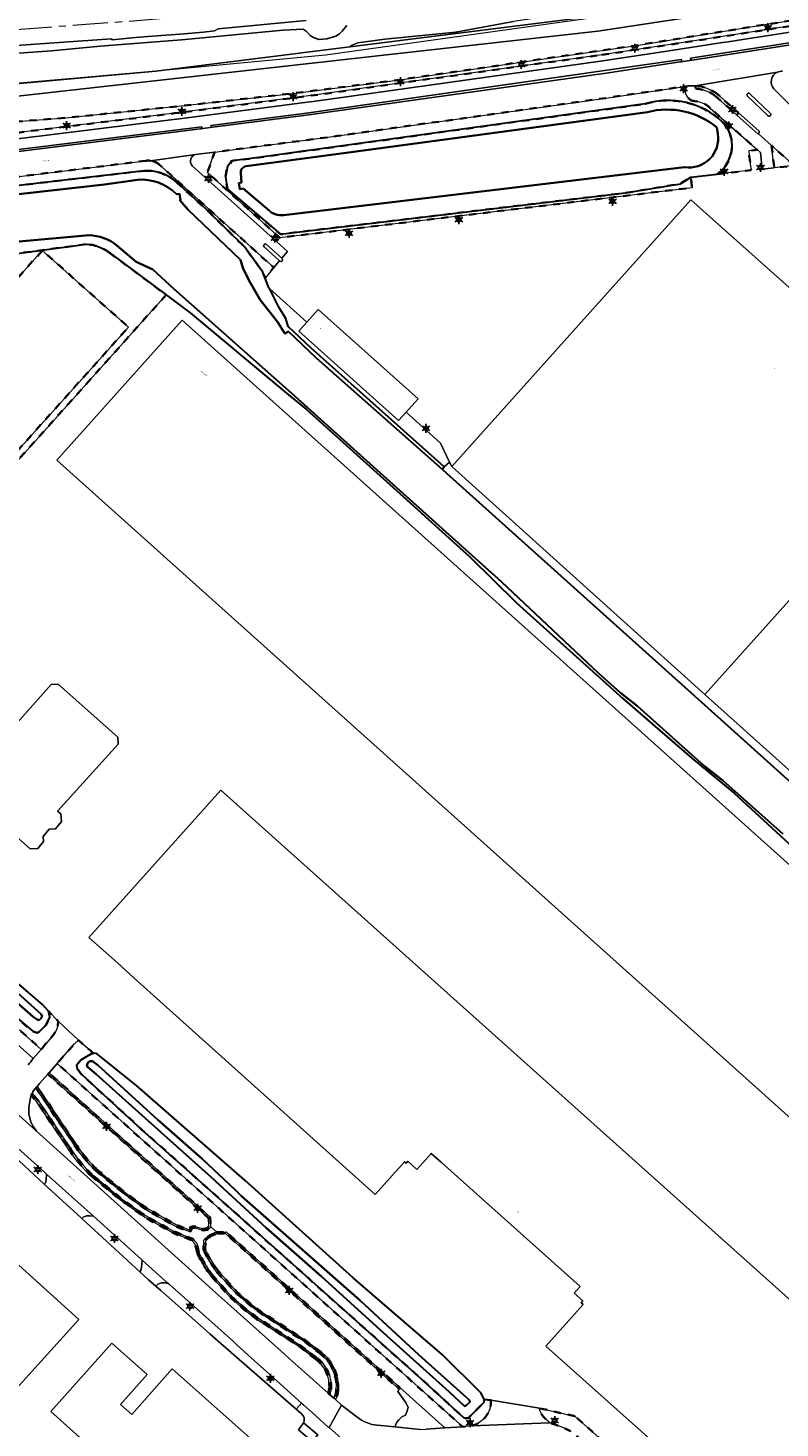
# Model space of a CAD drawing. Extents: x 105780 to 185197, y 477999 to 525027.
# Tile 191 of 256: x 109481 to 109694, y 478509 to 478906. Entities that reach past the tile are written whole.
import ezdxf
from ezdxf.enums import TextEntityAlignment as Align

# ---------------------------------------------------------------- set-up
doc = ezdxf.new("R2010")
doc.units = 0
doc.linetypes.add('AM-AS', pattern=[16, 10, -2, 2, -2])
doc.linetypes.add('XX-HIDDEN', pattern=[4, 2, -2])
for name, color, linetype, lineweight in [('B-GV-GR-BEPLANTING_CULTUUR_VASTE-PLANTENVAK-A', 252, 'Continuous', 5), ('B-GV-GR-GRAS_GAZON-G', 252, 'Continuous', 13), ('B-GV-GR-MATERIAALGRENS-G', 252, 'XX-HIDDEN', 35), ('B-RO-IE-MEUBILAIR_WEGMEUBILAIR-S', 252, 'Continuous', 25), ('B-RO-IE-TERREINAFSCHEIDING_KUNSTMATIG_HEKWERK-G', 252, 'IE-TERREINAFSCHEIDING-KUNSTMATIG', 18), ('B-WE-AM-AS_SPOOR-G', 252, 'AM-AS', 18), ('B-WE-GW-WATERGANG_SLOOT_INSTEEK-G', 252, 'Continuous', 30), ('B-WE-OG-BEBOUWING_OVERBOUWING-GV', 7, 'Continuous', 18), ('B-XX-KG-KADASTRAAL_BEBOUWING-G', 252, 'Continuous', 20), ('B1-WE-GW-TALUD_KRUIN-G', 252, 'Continuous', 25), ('B1-WE-OG-BEBOUWING-T18', 7, 'Continuous', 18), ('B1-WE-OG-TERREIN_ERF-GV', 252, 'Continuous', 18), ('B1-WE-OG-TOPOGRAFIE-T18', 10, 'Continuous', 18), ('B1-WE-OG-WEG-GV', 7, 'Continuous', 18), ('B1-WE-VH-VERHARDING_ASFALT-GV', 252, 'Continuous', 18), ('B1-WE-VH-VERHARDING_BETONSTRAATSTEEN-GV', 252, 'Continuous', 18), ('B1-WE-VH-VERHARDING_HALFVERHARDING-GV', 252, 'Continuous', 18), ('B1-WE-VH-VERHARDING_HALFVERHARDING_GRIND-GV', 252, 'Continuous', 18), ('B1-WE-VH-VERHARDING_TEGEL-GV', 252, 'Continuous', 18)]:
    doc.layers.add(name, color=color, linetype=linetype, lineweight=lineweight)
doc.styles.add('NLCS-ISO', font='NLCS-ISO.ttf')
doc.styles.add('NLCS-ISO-M200-T18', font='NLCS-ISO.ttf', dxfattribs={"height": 0.36})
doc.linetypes.add('IE-TERREINAFSCHEIDING-KUNSTMATIG', pattern='A,4,[82,NLCS.SHX,S=0.75,R=90,X=0,Y=0],4,-2', length=10)

# ---------------------------------------------------------------- blocks, each defined once
blk = doc.blocks.new('B-SIE-WEG_LICHTMAST-SO')
at = {"ltscale": 0.1}
for p, q in [((-1.1, 0.63), (-2.19, 1.27)), ((0, 1.27), (0, 2.53)), ((1.1, 0.63), (2.19, 1.27)), ((-1.1, -0.63), (-2.19, -1.27)), ((0, -1.27), (0, -2.53)), ((1.1, -0.63), (2.19, -1.27))]:
    blk.add_line(p, q, dxfattribs=at)
at = {"flags": 128}
for points in [[(-1.16, 0.5), (1.16, 0.5)], [(-1.16, -0.5), (1.16, -0.5)]]:
    blk.add_lwpolyline(points, dxfattribs=at)
at = {"ltscale": 0.1}
blk.add_circle((0, 0), 1.27, dxfattribs=at)
at = {"style": 'NLCS-ISO'}
blk.add_attdef('TYPE', text='', height=1.8, dxfattribs=at).set_placement((0, 2.53), align=Align.BOTTOM_CENTER)

msp = doc.modelspace()

# ---------------------------------------------------------------- linework, layer by layer
at = {"layer": 'B-GV-GR-BEPLANTING_CULTUUR_VASTE-PLANTENVAK-A', "flags": 128}
for points in [[(109482.327, 478613.713), (109434.283, 478656.775)], [(109486.537, 478609.234), (109484.956, 478607.421), (109484.13, 478606.549), (109483.469, 478605.778), (109494.483, 478589.375)], [(109500.448, 478582.233), (109508.668, 478575.505), (109515.273, 478570.805), (109523.048, 478566.477), (109526.599, 478565.079), (109527.116, 478565.963), (109527.931, 478566.127), (109530.692, 478565.398), (109531.703, 478565.55), (109532.196, 478566.082), (109532.075, 478568.392), (109486.537, 478609.234)], [(109483.348, 478601.473), (109481.821, 478603.209), (109481.716, 478602.971), (109481.193, 478600.58), (109481.152, 478599.307), (109481.179, 478597.972), (109481.722, 478595.667), (109482.437, 478594.265), (109483.295, 478593.057), (109535.078, 478546.435), (109537.545, 478544.214), (109553.59, 478529.848), (109555.012, 478528.583), (109566.069, 478518.736), (109566.358, 478519.929)], [(109492.406, 478587.984), (109483.348, 478601.473)], [(109528.925, 478558.424), (109528.314, 478561.031), (109527.344, 478562.077), (109525.572, 478562.797), (109521.978, 478564.212), (109513.937, 478568.688), (109507.149, 478573.517), (109498.786, 478580.363)], [(109536.919, 478564.023), (109534.602, 478564.018), (109532.887, 478563.349), (109531.259, 478561.875), (109531.141, 478559.622), (109531.212, 478559.434)], [(109579.987, 478509.61), (109584.959, 478509.208), (109585.513, 478510.522), (109586.062, 478511.163), (109586.979, 478512.034), (109587.941, 478512.492), (109588.399, 478513.408), (109588.697, 478514.623), (109588.193, 478515.86), (109585.856, 478519.25), (109586.172, 478519.853), (109536.919, 478564.023)], [(109534.868, 478553.427), (109540.151, 478547.532), (109544.307, 478543.927), (109547.267, 478541.727), (109559.676, 478533.702), (109563.859, 478530.514)], [(109562.364, 478528.51), (109558.237, 478531.656), (109545.841, 478539.672), (109542.74, 478541.977), (109538.394, 478545.747), (109532.946, 478551.827)], [(109568.848, 478519.701), (109568.703, 478518.3), (109568.14, 478516.892), (109569.872, 478515.349), (109574.206, 478512.013)]]:
    msp.add_lwpolyline(points, dxfattribs=at)
for points in [[(109480.905, 478611.914, 0.0623841), (109482.327, 478613.713)], [(109498.786, 478580.363, -0.0542161), (109492.406, 478587.984)], [(109494.483, 478589.375, 0.0535334), (109500.448, 478582.233)], [(109532.946, 478551.827, -0.0561757), (109528.925, 478558.424)], [(109531.212, 478559.434, 0.0547201), (109534.868, 478553.427)], [(109566.358, 478519.929, 0.2589693), (109562.364, 478528.51)], [(109563.859, 478530.514, -0.2593575), (109568.848, 478519.701)], [(109574.206, 478512.013, 0.1503066), (109579.987, 478509.61)]]:
    msp.add_lwpolyline(points, format="xyb", dxfattribs=at)
msp.add_lwpolyline([(109586.411, 478520.31), (109586.172, 478519.853), (109585.856, 478519.25), (109588.193, 478515.86), (109588.697, 478514.623), (109588.399, 478513.408), (109587.941, 478512.492), (109586.979, 478512.034), (109586.062, 478511.163), (109585.513, 478510.522), (109584.959, 478509.208), (109592.143, 478508.469), (109593.804, 478508.565), (109599.142, 478508.892)], close=True, dxfattribs=at)
at = {"layer": 'B-GV-GR-GRAS_GAZON-G', "flags": 128}
for points in [[(109695.845, 478919.539), (109681.09, 478917.725), (109665.972, 478915.312), (109649.364, 478912.971), (109634.984, 478910.308), (109618.615, 478907.875), (109602.299, 478904.833), (109582.085, 478902.875), (109574.433, 478901.872), (109572.839, 478901.211), (109572.159, 478900.688), (109647.596, 478910.163), (109647.35, 478911.804), (109668.272, 478914.185), (109732.491, 478921.228)], [(109470.055, 478889.519), (109517.134, 478893.777), (109572.159, 478900.688), (109572.839, 478901.211), (109574.433, 478901.872), (109582.085, 478902.875), (109602.299, 478904.833), (109618.615, 478907.875)], [(109559.818, 478908.201), (109534.817, 478905.823), (109533.824, 478905.243), (109530.69, 478904.896), (109523.944, 478904.328), (109516.222, 478903.774), (109511.436, 478903.373), (109504.762, 478902.736), (109504.577, 478903.016), (109472.057, 478900.738)], [(109571.311, 478906.711), (109570.014, 478905.138), (109569.227, 478904.373), (109568.22, 478903.721), (109565.65, 478902.936), (109563.418, 478902.805), (109561.857, 478903.332), (109560.922, 478903.884), (109559.814, 478905.105), (109558.99, 478905.692), (109553.258, 478905.46), (109524.411, 478902.652), (109501.385, 478900.937), (109487.583, 478899.6), (109475.683, 478898.734)], [(109475.683, 478898.734), (109487.583, 478899.6), (109501.385, 478900.937), (109524.411, 478902.652), (109553.258, 478905.46), (109558.99, 478905.692), (109559.814, 478905.105), (109560.922, 478903.884), (109561.857, 478903.332), (109563.418, 478902.805), (109565.65, 478902.936), (109568.22, 478903.721), (109569.227, 478904.373), (109570.014, 478905.138), (109571.311, 478906.711)]]:
    msp.add_lwpolyline(points, dxfattribs=at)
at = {"layer": 'B-GV-GR-MATERIAALGRENS-G', "flags": 128}
for points in [[(109643.67, 478898.442), (109662.471, 478901.259), (109683.496, 478904.474), (109704.122, 478907.718), (109722.249, 478910.538), (109725.228, 478910.927), (109742.901, 478912.814), (109762.745, 478915.164), (109782.54, 478917.532), (109802.403, 478919.907), (109822.434, 478922.305), (109842.273, 478924.704), (109854.376, 478926.201), (109854.567, 478924.501), (109860.825, 478925.226), (109860.948, 478922.194), (109861.039, 478921.491), (109869.677, 478912.965), (109869.945, 478912.6), (109870.497, 478912.092), (109871.746, 478913.357), (109887.713, 478899.01), (109890.468, 478901.948), (109875.872, 478914.933), (109868.752, 478920.986), (109867.097, 478922.262), (109866.498, 478923.74), (109867, 478924.893), (109868.237, 478925.265), (109869.519, 478925.168), (109865.51, 478928.674), (109846.033, 478926.411), (109815.943, 478923.357), (109782.198, 478919.987), (109750.078, 478916.314), (109719.432, 478911.547), (109690.565, 478907.11), (109652.954, 478901.021), (109620.74, 478896.371), (109586.444, 478891.368), (109555.985, 478887.496), (109524.361, 478883.931), (109491.533, 478880.549), (109459.788, 478878.15), (109426.139, 478875.091), (109425.577, 478875.046), (109416.929, 478874.353)], [(109410.619, 478871.345), (109410.401, 478871.102), (109417.693, 478871.464), (109428.818, 478872.029), (109449.907, 478873.039), (109453.897, 478873.395), (109522.497, 478881.859), (109561.238, 478886.859), (109643.67, 478898.442)], [(109667.31, 478887.936), (109667.148, 478889.48), (109644.796, 478886.172), (109568.801, 478875.423), (109533.844, 478870.845), (109531.84, 478865.01), (109552.357, 478846.561), (109669.285, 478860.74), (109668.931, 478863.745), (109666.074, 478861.92), (109665.96, 478861.844), (109650.34, 478859.274), (109552.486, 478847.526), (109537.507, 478860.359), (109536.91, 478863.766), (109537.5, 478866.714), (109538.77, 478868.384), (109544.165, 478869.011), (109656.01, 478884.509)], [(109670.142, 478889.653), (109670.371, 478888.837)], [(109675.959, 478886.697), (109681.943, 478881.36), (109682.478, 478881.962), (109676.404, 478887.363)], [(109670.924, 478885.188), (109669.92, 478885.322)], [(109676.382, 478864.586), (109686.012, 478865.674), (109685.882, 478866.863), (109685.506, 478869.867), (109685.363, 478871.171), (109687.804, 478871.47), (109674.427, 478883.342)], [(109514.281, 478868.374), (109465.325, 478862.289)], [(109522.96, 478862.369), (109531.598, 478854.432), (109542.333, 478843.943), (109547.477, 478836.808), (109548.133, 478835.094), (109550.626, 478838.058), (109517.994, 478867.442)], [(109426.955, 478837.129), (109457.385, 478857.059), (109461.226, 478858.939), (109466.105, 478859.976), (109513.994, 478865.549)], [(109497.439, 478844.706), (109472.999, 478841.433), (109470.285, 478840.497), (109444.171, 478823.192), (109436.382, 478819.032)], [(109449.322, 478785.169), (109453.049, 478781.809), (109456.165, 478779.036), (109457.794, 478779.122), (109458.347, 478779.745), (109461.033, 478777.241), (109460.485, 478776.618), (109460.563, 478775.08), (109464.219, 478771.824), (109466.115, 478770.119), (109520.09, 478830.319), (109503.854, 478842.417)], [(109499.49, 478615.107), (109498.587, 478615.915), (109495.219, 478618.911), (109495.183, 478618.885), (109494.056, 478617.857), (109489.166, 478612.25), (109604.236, 478509.164), (109606.768, 478509.455)], [(109612.243, 478516.755), (109610.343, 478516.951), (109610.321, 478516.192), (109605.747, 478511.657), (109604.58, 478511.692), (109590.539, 478524.55), (109573.982, 478539.235), (109559.591, 478552.104), (109535.87, 478573.31), (109513.229, 478593.491), (109496.23, 478609.007), (109494.822, 478610.743), (109494.618, 478611.742), (109495.948, 478613.279), (109499.038, 478615.056), (109499.49, 478615.107)], [(109486.866, 478609.611), (109486.537, 478609.234), (109532.075, 478568.392), (109532.196, 478566.082), (109531.703, 478565.55), (109530.692, 478565.398), (109527.931, 478566.127), (109527.116, 478565.963), (109526.599, 478565.079), (109523.048, 478566.477), (109515.273, 478570.805), (109508.668, 478575.505), (109500.448, 478582.233)], [(109500.115, 478581.859), (109508.364, 478575.108), (109515.006, 478570.381), (109522.834, 478566.024), (109526.308, 478564.657), (109526.857, 478564.531), (109527.434, 478565.517), (109527.916, 478565.614), (109530.664, 478564.888), (109531.95, 478565.082), (109532.774, 478565.969), (109532.699, 478566.036), (109532.564, 478568.626), (109486.866, 478609.611)], [(109482.043, 478603.714), (109481.821, 478603.209), (109483.348, 478601.473), (109492.406, 478587.984)], [(109492.821, 478588.262), (109483.745, 478601.779), (109482.043, 478603.714)], [(109494.483, 478589.375), (109483.469, 478605.778), (109483.131, 478605.384), (109494.067, 478589.097)], [(109498.786, 478580.363), (109507.149, 478573.517), (109513.937, 478568.688), (109521.978, 478564.212), (109525.572, 478562.797), (109527.344, 478562.077), (109528.314, 478561.031), (109528.925, 478558.424)], [(109529.4, 478558.588), (109528.771, 478561.274), (109527.635, 478562.498), (109525.758, 478563.261), (109522.192, 478564.665), (109514.204, 478569.111), (109507.453, 478573.915), (109499.118, 478580.737)], [(109534.602, 478564.018), (109536.919, 478564.023), (109586.172, 478519.853), (109586.411, 478520.31), (109537.098, 478564.535), (109534.533, 478564.382), (109534.42, 478564.484), (109532.62, 478563.781), (109530.77, 478562.107), (109530.642, 478559.648), (109530.759, 478559.223)], [(109531.212, 478559.434), (109531.141, 478559.622), (109531.259, 478561.875), (109532.887, 478563.349), (109534.602, 478564.018)], [(109562.663, 478528.911), (109558.525, 478532.065), (109546.126, 478540.083), (109543.053, 478542.367), (109538.745, 478546.104), (109533.33, 478552.147)], [(109534.484, 478553.107), (109539.799, 478547.175), (109543.993, 478543.537), (109546.982, 478541.316), (109559.388, 478533.293), (109563.56, 478530.114)], [(109563.859, 478530.514), (109559.676, 478533.702), (109547.267, 478541.727), (109544.307, 478543.927), (109540.151, 478547.532), (109534.868, 478553.427)], [(109532.946, 478551.827), (109538.394, 478545.747), (109542.74, 478541.977), (109545.841, 478539.672), (109558.237, 478531.656), (109562.364, 478528.51)], [(109566.358, 478519.929), (109566.069, 478518.736), (109566.448, 478518.398), (109566.529, 478518.511), (109566.854, 478519.851)], [(109568.35, 478519.738), (109568.212, 478518.546), (109567.696, 478517.287), (109568.14, 478516.892), (109568.703, 478518.3), (109568.848, 478519.701)]]:
    msp.add_lwpolyline(points, dxfattribs=at)
for points in [[(109669.92, 478885.322, -0.3507496), (109667.31, 478887.936)], [(109676.404, 478887.363, 0.1433316), (109670.142, 478889.653)], [(109670.371, 478888.837, -0.1415347), (109675.959, 478886.697)], [(109656.01, 478884.509, -0.2668138), (109677.846, 478879.468)], [(109674.427, 478883.342, 0.1440911), (109670.924, 478885.188)], [(109677.846, 478879.468, -0.463307), (109676.382, 478864.586)], [(109515.648, 478868.387, 0.068033), (109514.281, 478868.374)], [(109517.994, 478867.442, 0.1279607), (109515.648, 478868.387)], [(109513.994, 478865.549, -0.1937516), (109522.96, 478862.369)], [(109503.854, 478842.417, 0.1466472), (109497.439, 478844.706)], [(109492.406, 478587.984, 0.0542161), (109498.786, 478580.363)], [(109499.118, 478580.737, -0.0539558), (109492.821, 478588.262)], [(109494.067, 478589.097, 0.0535165), (109500.115, 478581.859)], [(109500.448, 478582.233, -0.0535334), (109494.483, 478589.375)], [(109528.925, 478558.424, 0.0561757), (109532.946, 478551.827)], [(109533.33, 478552.147, -0.055469), (109529.4, 478558.588)], [(109530.759, 478559.223, 0.0551038), (109534.484, 478553.107)], [(109534.868, 478553.427, -0.0547201), (109531.212, 478559.434)], [(109562.364, 478528.51, -0.2589693), (109566.358, 478519.929)], [(109566.854, 478519.851, 0.2598203), (109562.663, 478528.911)], [(109563.56, 478530.114, -0.2594191), (109568.35, 478519.738)], [(109568.848, 478519.701, 0.2593575), (109563.859, 478530.514)], [(109606.768, 478509.455, 0.3525204), (109612.243, 478516.755)]]:
    msp.add_lwpolyline(points, format="xyb", dxfattribs=at)
for points in [[(109691.841, 478872.692), (109692.606, 478866.393), (109698.224, 478867.004)], [(109472.251, 478840.818), (109478.302, 478835.443), (109484.956, 478842.925), (109509.404, 478821.184), (109472.154, 478779.713), (109441.845, 478806.884)], [(109432.89, 478665.189), (109431.396, 478666.582), (109428.771, 478666.434), (109433.068, 478662.615), (109484.64, 478616.279), (109487.999, 478620.307), (109488.675, 478621.217), (109489.057, 478622.146), (109489.338, 478623.137), (109489.449, 478624.315), (109486.725, 478627.103), (109487.083, 478625.399), (109486.025, 478623.211), (109484.04, 478621.285), (109483.506, 478621.008), (109482.233, 478621.397), (109464.913, 478635.93)], [(109635.996, 478512.235), (109625.958, 478514.457), (109625.991, 478514.266), (109626.068, 478513.826), (109626.795, 478512.507), (109627.211, 478511.939), (109627.674, 478511.422), (109628.184, 478510.956), (109628.638, 478510.634), (109628.847, 478510.35), (109629.676, 478510.029), (109630.732, 478509.718), (109633.252, 478508.755), (109634.636, 478508.052), (109636.05, 478507.04), (109637.385, 478505.975), (109642.75, 478501.507), (109663.349, 478483.237), (109671.22, 478476.44), (109688.914, 478460.602), (109691.096, 478463.045), (109649.716, 478500)]]:
    msp.add_lwpolyline(points, close=True, dxfattribs=at)
at = {"layer": 'B-RO-IE-TERREINAFSCHEIDING_KUNSTMATIG_HEKWERK-G', "flags": 128}
msp.add_lwpolyline([(109980.506, 478953.522), (109971.791, 478952.159), (109933.898, 478946.095), (109914.098, 478943.502), (109905.668, 478942.214), (109884.692, 478939.282), (109869.918, 478937.129), (109864.402, 478935.992), (109816.185, 478930.515), (109813.063, 478930.301), (109801.285, 478928.896), (109798.001, 478928.972), (109789.761, 478927.82), (109778.879, 478926.421), (109647.125, 478911.809), (109647.328, 478909.817), (109565.31, 478898.378), (109517.19, 478893.792), (109469.851, 478889.612), (109445.661, 478888.94), (109445.225, 478898.846)], dxfattribs=at)
at = {"layer": 'B-WE-AM-AS_SPOOR-G', "flags": 128}
msp.add_lwpolyline([(109980.506, 478961.104), (109956.556, 478957.506), (109923.25, 478952.774), (109896.65, 478949.322), (109865.329, 478945.56), (109849.447, 478943.797), (109823.295, 478941.171), (109795.775, 478938.285), (109735.531, 478932.518), (109713.555, 478930.315), (109693.471, 478928.035), (109599.687, 478916.615), (109563.951, 478912.777), (109516.206, 478908.433), (109477.354, 478905.53), (109459.944, 478904.393), (109456.116, 478904.241), (109452.254, 478903.977)], dxfattribs=at)
at = {"layer": 'B-WE-GW-WATERGANG_SLOOT_INSTEEK-G', "flags": 128}
for points in [[(109656.01, 478884.509), (109544.165, 478869.011), (109538.77, 478868.384), (109537.5, 478866.714), (109536.91, 478863.766), (109537.507, 478860.359), (109552.486, 478847.526)], [(109542.767, 478866.809), (109569.721, 478870.448), (109656.592, 478882.177)], [(109656.592, 478882.177), (109569.721, 478870.448), (109542.767, 478866.809)], [(109676.287, 478877.817), (109676.551, 478876.026)], [(109676.551, 478876.026), (109676.287, 478877.817)], [(109667.16, 478866.563), (109554.21, 478853.07)], [(109554.21, 478853.07), (109667.16, 478866.563)], [(109513.994, 478865.549), (109466.105, 478859.976), (109461.226, 478858.939), (109457.385, 478857.059), (109426.955, 478837.129)], [(109427.847, 478834.275), (109458.513, 478854.811), (109462.021, 478856.54), (109465.493, 478857.465), (109502.561, 478861.688), (109511.934, 478863.003)], [(109511.934, 478863.003), (109502.561, 478861.688), (109465.493, 478857.465), (109462.021, 478856.54), (109458.513, 478854.811), (109427.847, 478834.275)], [(109523.049, 478858.901), (109523.844, 478859.013), (109524.173, 478857.279), (109524.016, 478857.228), (109526.32, 478854.432), (109541.179, 478840.294), (109541.95, 478837.748), (109543.907, 478833.834), (109546.803, 478828.902), (109551.656, 478822.64), (109553.77, 478819.353), (109554.787, 478819.901), (109562.772, 478812.386), (109598.477, 478780.743), (109598.981, 478781.526), (109561.106, 478815.297), (109554.748, 478821.388), (109554.044, 478823.658), (109552.087, 478826.867), (109550.599, 478829.685), (109549.463, 478832.084), (109549.19, 478832.331), (109548.133, 478835.094), (109547.477, 478836.808), (109542.333, 478843.943), (109531.598, 478854.432), (109522.96, 478862.369)], [(109549.303, 478854.243), (109541.894, 478860.477), (109541.01, 478860.328), (109540.681, 478862.068), (109541.452, 478862.252), (109541.277, 478864.784)], [(109541.277, 478864.784), (109541.452, 478862.252), (109540.681, 478862.068), (109541.01, 478860.328), (109541.894, 478860.477), (109549.303, 478854.243)], [(109552.486, 478847.526), (109650.34, 478859.274), (109665.96, 478861.844), (109666.074, 478861.92), (109668.931, 478863.745), (109676.382, 478864.586)], [(109599.746, 478779.618), (109598.477, 478780.743), (109562.772, 478812.386), (109554.787, 478819.901), (109553.77, 478819.353), (109551.656, 478822.64), (109546.803, 478828.902), (109543.907, 478833.834), (109541.95, 478837.748), (109541.179, 478840.294), (109526.32, 478854.432), (109524.016, 478857.228), (109524.173, 478857.279), (109523.844, 478859.013), (109523.049, 478858.901)], [(109498.251, 478847.305), (109476.289, 478845.32), (109471.604, 478844.579), (109468.172, 478843.381), (109436.366, 478822.557)], [(109436.366, 478822.557), (109468.172, 478843.381), (109471.604, 478844.579), (109476.289, 478845.32), (109498.251, 478847.305)], [(109436.382, 478819.032), (109444.171, 478823.192), (109470.285, 478840.497), (109472.999, 478841.433), (109497.439, 478844.706)], [(109503.854, 478842.417), (109520.09, 478830.319), (109526.894, 478825.249), (109554.816, 478801.99), (109559.833, 478797.87), (109585.426, 478774.856), (109606.352, 478755.893), (109619.515, 478742.945), (109649.658, 478715.824), (109669.184, 478698.889), (109681.21, 478688.952), (109705.083, 478666.982)], [(109615.233, 478748.907), (109555.675, 478802.463), (109522.318, 478832.073), (109516.32, 478837.513), (109511.55, 478839.75), (109506.146, 478844.35)], [(109506.146, 478844.35), (109511.55, 478839.75), (109516.32, 478837.513), (109522.318, 478832.073), (109555.675, 478802.463), (109615.233, 478748.907), (109642.768, 478723.041), (109648.949, 478717.44), (109653.788, 478713.685), (109672.678, 478696.755), (109677.968, 478692.52), (109695.05, 478677.449)], [(109742.27, 478651.558), (109671.008, 478715.588), (109599.746, 478779.618)], [(109695.05, 478677.449), (109677.968, 478692.52), (109672.678, 478696.755), (109653.788, 478713.685), (109648.949, 478717.44), (109642.768, 478723.041), (109615.233, 478748.907)], [(109464.913, 478635.93), (109482.233, 478621.397), (109483.506, 478621.008), (109484.04, 478621.285), (109486.025, 478623.211), (109487.083, 478625.399), (109486.725, 478627.103), (109485.03, 478629.022), (109481.043, 478632.412), (109460.261, 478650.318)], [(109469.106, 478640.192), (109484.647, 478626.216), (109484.921, 478625.625), (109484.555, 478625.054), (109484.075, 478624.602), (109483.498, 478624.794), (109482.414, 478625.525), (109472.819, 478633.849)], [(109472.819, 478633.849), (109482.414, 478625.525), (109483.498, 478624.794), (109484.075, 478624.602), (109484.555, 478625.054), (109484.921, 478625.625), (109484.647, 478626.216), (109469.106, 478640.192)]]:
    msp.add_lwpolyline(points, dxfattribs=at)
for points in [[(109677.846, 478879.468, 0.2668138), (109656.01, 478884.509)], [(109656.592, 478882.177, -0.241322), (109676.287, 478877.817)], [(109676.287, 478877.817, 0.241322), (109656.592, 478882.177)], [(109676.382, 478864.586, 0.463307), (109677.846, 478879.468)], [(109676.551, 478876.026, -0.5128331), (109667.16, 478866.563)], [(109667.16, 478866.563, 0.5128331), (109676.551, 478876.026)], [(109541.277, 478864.784, -0.4509919), (109542.767, 478866.809)], [(109542.767, 478866.809, 0.4509919), (109541.277, 478864.784)], [(109511.934, 478863.003, -0.2204583), (109523.049, 478858.901)], [(109523.049, 478858.901, 0.2204583), (109511.934, 478863.003)], [(109522.96, 478862.369, 0.1937516), (109513.994, 478865.549)], [(109554.21, 478853.07, -0.2413235), (109549.303, 478854.243)], [(109549.303, 478854.243, 0.2413235), (109554.21, 478853.07)], [(109506.146, 478844.35, 0.1556518), (109498.251, 478847.305)], [(109498.251, 478847.305, -0.1556518), (109506.146, 478844.35)], [(109497.439, 478844.706, -0.1466472), (109503.854, 478842.417)]]:
    msp.add_lwpolyline(points, format="xyb", dxfattribs=at)
for points in [[(109499.49, 478615.107), (109499.038, 478615.056), (109495.948, 478613.279), (109494.618, 478611.742), (109494.822, 478610.743), (109496.23, 478609.007), (109513.229, 478593.491), (109535.87, 478573.31), (109559.591, 478552.104), (109573.982, 478539.235), (109590.539, 478524.55), (109604.58, 478511.692), (109605.747, 478511.657), (109610.321, 478516.192), (109610.343, 478516.951), (109609.404, 478518.731), (109598.457, 478529.628), (109573.179, 478551.465), (109542.466, 478579.07), (109511.791, 478605.973), (109500.269, 478615.194)], [(109539.771, 478576.287), (109541.413, 478574.724), (109557.131, 478560.801), (109575.125, 478545.063), (109591.787, 478529.597), (109606.14, 478516.763), (109606.239, 478516.177), (109605.162, 478515.219), (109604.691, 478515.059), (109600.327, 478519.091), (109581.724, 478535.896), (109564.145, 478551.855), (109548.422, 478565.604), (109532.894, 478580.046), (109515.022, 478595.955), (109500.217, 478609.269), (109497.887, 478611.202), (109497.611, 478611.734), (109497.923, 478612.424), (109498.463, 478612.932), (109499.221, 478612.968), (109500.701, 478611.817), (109517.769, 478596.281), (109530.31, 478585.19)], [(109539.771, 478576.287), (109530.31, 478585.19), (109517.769, 478596.281), (109500.701, 478611.817), (109499.221, 478612.968), (109498.463, 478612.932), (109497.923, 478612.424), (109497.611, 478611.734), (109497.887, 478611.202), (109500.217, 478609.269), (109515.022, 478595.955), (109532.894, 478580.046), (109548.422, 478565.604), (109564.145, 478551.855), (109581.724, 478535.896), (109600.327, 478519.091), (109604.691, 478515.059), (109605.162, 478515.219), (109606.239, 478516.177), (109606.14, 478516.763), (109591.787, 478529.597), (109575.125, 478545.063), (109557.131, 478560.801), (109541.413, 478574.724)]]:
    msp.add_lwpolyline(points, close=True, dxfattribs=at)
at = {"layer": 'B-WE-OG-BEBOUWING_OVERBOUWING-GV', "flags": 128}
msp.add_lwpolyline([(109509.404, 478821.184), (109484.956, 478842.925), (109478.302, 478835.443), (109472.251, 478840.818), (109441.845, 478806.884), (109472.154, 478779.713)], close=True, dxfattribs=at)
at = {"layer": 'B-XX-KG-KADASTRAAL_BEBOUWING-G', "flags": 128}
for points in [[(109601.09, 478781.6), (109672.917, 478716.991), (109741.027, 478793.035), (109668.946, 478857.267)], [(109559.999, 478822.553), (109557.715, 478820), (109586.024, 478794.661), (109588.175, 478797.064), (109591.533, 478800.815), (109563.223, 478826.155)], [(109489.077, 478783.445), (109723.955, 478572.769), (109759.527, 478612.443), (109524.648, 478823.119)], [(109741.027, 478793.035), (109672.917, 478716.991), (109744.358, 478652.814), (109812.514, 478728.91)], [(109468.881, 478698.891), (109465.135, 478702.223), (109455.52, 478691.471), (109467.901, 478680.399), (109470.232, 478683.005), (109472.03, 478685.107), (109476.322, 478681.435), (109475.528, 478680.506), (109475.719, 478678.252), (109481.474, 478673.141), (109483.684, 478673.294), (109485.298, 478675.248), (109485.177, 478676.667), (109486.889, 478678.739), (109488.7, 478678.865), (109490.395, 478680.92), (109490.212, 478683.075), (109489.313, 478683.87), (109506.487, 478702.901), (109506.386, 478704.879), (109489.467, 478719.928), (109487.49, 478719.812)], [(109506.261, 478640.783), (109510.908, 478636.607), (109579.396, 478575.074), (109587.729, 478584.4), (109588.17, 478584.006), (109588.628, 478584.519), (109591.223, 478582.2), (109592.946, 478584.128), (109595.29, 478586.752), (109598.17, 478584.179), (109637.55, 478548.99), (109635.864, 478547.103), (109638.328, 478544.901), (109637.814, 478544.325), (109638.351, 478543.845), (109627.796, 478532.033), (109709.19, 478459.407), (109746.329, 478501.031), (109535.603, 478689.813), (109498.181, 478648.042)], [(109495.293, 478539.674), (109467.179, 478565.106), (109432.503, 478526.537), (109429.903, 478528.818), (109409.198, 478505.647), (109440.164, 478477.99), (109460.86, 478501.161), (109460.636, 478501.361)], [(109498.11, 478505.281), (109501.279, 478502.454), (109499.089, 478500), (109468.544, 478465.773), (109491.442, 478445.524), (109540.057, 478500), (109544.731, 478505.237), (109521.828, 478525.676), (109510.336, 478512.666), (109507.159, 478515.501), (109514.733, 478523.988), (109504.716, 478532.928), (109487.387, 478513.511), (109497.445, 478504.536)]]:
    msp.add_lwpolyline(points, close=True, dxfattribs=at)
at = {"layer": 'B1-WE-GW-TALUD_KRUIN-G', "flags": 128}
msp.add_lwpolyline([(109571.311, 478906.711), (109570.014, 478905.138), (109569.227, 478904.373), (109568.22, 478903.721), (109565.65, 478902.936), (109563.418, 478902.805), (109561.857, 478903.332), (109560.922, 478903.884), (109559.814, 478905.105), (109558.99, 478905.692), (109553.258, 478905.46), (109524.411, 478902.652), (109501.385, 478900.937), (109487.583, 478899.6), (109475.683, 478898.734), (109472.34, 478898.233), (109468.866, 478897.917), (109462.407, 478898.272), (109450.436, 478897.059), (109445.331, 478896.444)], dxfattribs=at)
at = {"layer": 'B1-WE-OG-TERREIN_ERF-GV'}
for points in [[(109694.964, 478893.768, 0.1270505), (109693.469, 478893.49)], [(109693.469, 478893.49, 0.4946522), (109692.452, 478888.795)], [(109552.956, 478840.628, -0.9220953), (109552.346, 478839.889)], [(109558.904, 478510.051, 0.0389078), (109559.063, 478510.331)], [(109559.063, 478510.331, 0.2337307), (109559.028, 478512.175)]]:
    msp.add_lwpolyline(points, format="xyb", dxfattribs=at)
at = {"layer": 'B1-WE-OG-TERREIN_ERF-GV', "flags": 128}
for points in [[(109692.452, 478888.795), (109703.287, 478877.893), (109704.257, 478873.883), (109704.321, 478873.711), (109704.425, 478873.587), (109698.224, 478867.004), (109692.606, 478866.393), (109689.203, 478866.023), (109688.64, 478870.728), (109687.804, 478871.47), (109685.363, 478871.171), (109685.506, 478869.867), (109685.882, 478866.863), (109686.012, 478865.674), (109676.382, 478864.586), (109668.931, 478863.745), (109669.285, 478860.74), (109552.357, 478846.561), (109551.411, 478845.437), (109554.501, 478842.657), (109552.862, 478840.713), (109552.956, 478840.628)], [(109552.346, 478839.889), (109552.313, 478839.922), (109552.246, 478839.983), (109550.626, 478838.058), (109548.133, 478835.094), (109549.19, 478832.331), (109549.463, 478832.084), (109559.999, 478822.553), (109563.223, 478826.155), (109591.533, 478800.815), (109588.175, 478797.064), (109597.922, 478788.246), (109600.488, 478782.863), (109601.09, 478781.6), (109668.946, 478857.267)], [(109668.946, 478857.267), (109741.027, 478793.035)], [(109619.515, 478742.945), (109606.352, 478755.893), (109585.426, 478774.856), (109559.833, 478797.87), (109554.816, 478801.99), (109526.894, 478825.249), (109520.09, 478830.319), (109466.115, 478770.119), (109471.711, 478765.084)], [(109763.113, 478500), (109819.851, 478562.888), (109799.374, 478581.941), (109790.606, 478587.517), (109767.362, 478609.06), (109738.109, 478634.694), (109719.493, 478652.77), (109705.083, 478666.982), (109681.21, 478688.952), (109669.184, 478698.889), (109649.658, 478715.824), (109619.515, 478742.945)], [(109460.261, 478650.318), (109481.043, 478632.412), (109485.03, 478629.022), (109486.725, 478627.103), (109489.449, 478624.315), (109495.219, 478618.911), (109498.587, 478615.915), (109499.49, 478615.107), (109500.269, 478615.194), (109511.791, 478605.973), (109542.466, 478579.07), (109573.179, 478551.465), (109598.457, 478529.628), (109609.404, 478518.731), (109610.343, 478516.951), (109612.243, 478516.755), (109625.958, 478514.457), (109635.996, 478512.235), (109649.716, 478500)], [(109559.028, 478512.175), (109558.401, 478512.975), (109556.958, 478514.232), (109540.064, 478528.954), (109532.592, 478535.519), (109531.484, 478536.492), (109518.561, 478547.842), (109517.185, 478549.054), (109515.118, 478550.921), (109512.593, 478553.201), (109496.171, 478568.286), (109496.001, 478568.443), (109485.53, 478578.002), (109485.479, 478578.049), (109477.019, 478585.974)], [(109497.445, 478504.536), (109487.387, 478513.511), (109504.716, 478532.928), (109514.733, 478523.988), (109507.159, 478515.501), (109510.336, 478512.666), (109521.828, 478525.676), (109544.731, 478505.237)], [(109561.778, 478505.372), (109561.495, 478505.007), (109557.591, 478508.344), (109558.904, 478510.051)]]:
    msp.add_lwpolyline(points, dxfattribs=at)
for points in [[(109489.077, 478783.445), (109524.648, 478823.119), (109759.527, 478612.443), (109723.955, 478572.769)], [(109744.358, 478652.814), (109672.917, 478716.991), (109601.09, 478781.6), (109600.488, 478782.863), (109598.981, 478781.526), (109598.477, 478780.743), (109599.746, 478779.618), (109671.008, 478715.588), (109742.27, 478651.558), (109797.424, 478602.002), (109797.754, 478604.847)], [(109487.49, 478719.812), (109489.467, 478719.928), (109506.386, 478704.879), (109506.487, 478702.901), (109489.313, 478683.87), (109490.212, 478683.075), (109490.395, 478680.92), (109488.7, 478678.865), (109486.889, 478678.739), (109485.177, 478676.667), (109485.298, 478675.248), (109483.684, 478673.294), (109481.474, 478673.141), (109475.719, 478678.252), (109475.528, 478680.506), (109476.322, 478681.435), (109472.03, 478685.107), (109470.232, 478683.005), (109467.901, 478680.399), (109455.52, 478691.471), (109465.135, 478702.223), (109468.881, 478698.891)], [(109535.603, 478689.813), (109746.329, 478501.031), (109709.19, 478459.407), (109627.796, 478532.033), (109638.351, 478543.845), (109637.814, 478544.325), (109638.328, 478544.901), (109635.864, 478547.103), (109637.55, 478548.99), (109598.17, 478584.179), (109595.29, 478586.752), (109592.946, 478584.128), (109591.223, 478582.2), (109588.628, 478584.519), (109588.17, 478584.006), (109587.729, 478584.4), (109579.396, 478575.074), (109510.908, 478636.607), (109506.261, 478640.783), (109498.181, 478648.042)], [(109495.293, 478539.674), (109460.636, 478501.361), (109460.86, 478501.161), (109440.164, 478477.99), (109409.198, 478505.647), (109429.903, 478528.818), (109432.503, 478526.537), (109467.179, 478565.106)]]:
    msp.add_lwpolyline(points, close=True, dxfattribs=at)
at = {"layer": 'B1-WE-OG-WEG-GV', "flags": 128}
for points in [[(109647.596, 478910.163), (109572.159, 478900.688), (109517.134, 478893.777), (109470.055, 478889.519)], [(109470.23, 478885.903), (109642.591, 478905.181), (109691.83, 478912.627)]]:
    msp.add_lwpolyline(points, dxfattribs=at)
at = {"layer": 'B1-WE-VH-VERHARDING_ASFALT-GV', "flags": 128}
for points in [[(109724.213, 478917.737), (109691.83, 478912.627), (109642.591, 478905.181), (109470.23, 478885.903), (109430.214, 478883.085), (109425.556, 478882.614), (109425.577, 478875.046), (109426.139, 478875.091), (109459.788, 478878.15), (109491.533, 478880.549), (109524.361, 478883.931), (109555.985, 478887.496), (109586.444, 478891.368), (109620.74, 478896.371), (109652.954, 478901.021), (109690.565, 478907.11), (109719.432, 478911.547)], [(109704.426, 478906.033), (109683.633, 478902.777), (109679.477, 478902.146), (109677.932, 478901.892), (109662.768, 478899.576), (109643.973, 478896.756), (109561.81, 478885.214), (109560.821, 478885.078), (109523.143, 478880.204), (109522.15, 478880.077), (109455.676, 478871.889), (109452.696, 478871.557), (109449.7, 478871.316), (109428.676, 478870.321), (109419.872, 478869.84), (109413.21, 478869.496)], [(109714.434, 478895.163), (109762.154, 478852.57), (109762.971, 478866.437), (109759.169, 478869.867), (109751.03, 478877.211), (109730.405, 478895.822), (109726.64, 478899.219), (109720.371, 478904.876), (109669.319, 478896.932), (109666.052, 478896.424), (109665.931, 478896.405), (109644.925, 478893.248), (109560.522, 478881.392), (109533.219, 478877.866), (109529.838, 478877.396), (109459.864, 478868.721)], [(109668.796, 478897.469), (109684.094, 478899.838), (109704.831, 478903.067)], [(109532.763, 478878.394), (109560.536, 478882), (109666.311, 478897.074)], [(109666.052, 478896.424), (109669.319, 478896.932)], [(109670.142, 478889.653), (109693.469, 478893.49)], [(109693.469, 478893.49), (109670.142, 478889.653)], [(109515.648, 478868.387), (109528.439, 478870.137), (109533.844, 478870.845), (109568.801, 478875.423), (109644.796, 478886.172), (109667.148, 478889.48), (109667.437, 478889.523)], [(109676.404, 478887.363), (109682.478, 478881.962), (109688.171, 478876.899)], [(109690.787, 478881.171), (109690.735, 478881.225), (109684.995, 478886.681)], [(109685.692, 478887.403), (109691.462, 478881.893)], [(109688.206, 478876.182), (109688.075, 478876.047), (109691.841, 478872.692), (109698.224, 478867.004), (109704.425, 478873.587), (109704.321, 478873.711), (109704.257, 478873.883), (109703.287, 478877.893), (109692.452, 478888.795)], [(109413.63, 478866.511), (109417.803, 478866.666), (109420.429, 478866.717), (109431.48, 478867.285), (109436.627, 478867.576), (109438.673, 478867.668), (109449.902, 478868.265), (109456.99, 478868.801), (109458.886, 478869.2), (109459.797, 478869.313), (109530.25, 478878.043)], [(109529.838, 478877.396), (109533.219, 478877.866)], [(109465.325, 478862.289), (109514.281, 478868.374)], [(109489.166, 478612.25), (109494.056, 478617.857), (109495.183, 478618.885), (109495.219, 478618.911), (109489.449, 478624.315), (109489.338, 478623.137), (109489.057, 478622.146), (109488.675, 478621.217), (109487.999, 478620.307), (109484.64, 478616.279), (109482.327, 478613.713)], [(109466.184, 478608.481), (109483.295, 478593.057), (109482.437, 478594.265), (109481.722, 478595.667), (109481.179, 478597.972), (109481.152, 478599.307), (109481.193, 478600.58), (109481.716, 478602.971), (109481.821, 478603.209), (109482.043, 478603.714), (109482.286, 478604.265), (109482.831, 478605.034), (109483.131, 478605.384), (109483.469, 478605.778), (109484.13, 478606.549), (109484.956, 478607.421), (109486.537, 478609.234), (109486.866, 478609.611), (109489.166, 478612.25)], [(109477.05, 478589.123), (109485.576, 478581.453), (109486.197, 478580.892), (109499.45, 478568.918), (109513.109, 478556.616), (109513.266, 478556.476), (109517.041, 478553.101), (109520.646, 478549.878), (109520.935, 478549.62), (109539.195, 478533.363), (109540.046, 478532.553), (109544.423, 478528.609), (109549.404, 478524.122), (109549.538, 478524.001), (109558.512, 478515.917), (109558.808, 478515.651), (109559.06, 478515.423), (109562.512, 478512.294), (109566.068, 478509.071), (109566.292, 478508.996), (109569.872, 478515.349), (109568.14, 478516.892), (109567.696, 478517.287), (109566.448, 478518.398), (109566.069, 478518.736), (109555.012, 478528.583), (109553.59, 478529.848), (109537.545, 478544.214), (109535.078, 478546.435), (109483.295, 478593.057), (109466.184, 478608.481)], [(109574.206, 478512.013), (109569.872, 478515.349), (109566.292, 478508.996), (109570.821, 478505.012)], [(109558.904, 478510.051), (109557.591, 478508.344), (109561.495, 478505.007), (109561.778, 478505.372), (109563.124, 478506.871), (109559.063, 478510.331)], [(109592.143, 478508.469), (109584.959, 478509.208), (109579.987, 478509.61)], [(109633.252, 478508.755), (109630.732, 478509.718), (109629.676, 478510.029), (109628.847, 478510.35), (109606.768, 478509.455), (109604.236, 478509.164), (109599.142, 478508.892), (109593.804, 478508.565)]]:
    msp.add_lwpolyline(points, dxfattribs=at)
at = {"layer": 'B1-WE-VH-VERHARDING_ASFALT-GV'}
for points in [[(109666.311, 478897.074, -0.4004498), (109666.052, 478896.424)], [(109669.319, 478896.932, -0.4125733), (109668.796, 478897.469)], [(109693.469, 478893.49, -0.1270505), (109694.964, 478893.768)], [(109692.452, 478888.795, -0.4946522), (109693.469, 478893.49)], [(109667.437, 478889.523, -0.0576622), (109670.142, 478889.653)], [(109670.142, 478889.653, -0.1433316), (109676.404, 478887.363)], [(109684.995, 478886.681, -1.0154542), (109685.692, 478887.403)], [(109691.462, 478881.893, -1.032528), (109690.787, 478881.171)], [(109530.25, 478878.043, -0.4308437), (109529.838, 478877.396)], [(109533.219, 478877.866, -0.3995769), (109532.763, 478878.394)], [(109688.171, 478876.899, -0.44891), (109688.206, 478876.182)], [(109514.281, 478868.374, -0.068033), (109515.648, 478868.387)], [(109482.327, 478613.713, -0.0623841), (109480.905, 478611.914)], [(109559.063, 478510.331, -0.0389078), (109558.904, 478510.051)], [(109579.987, 478509.61, -0.1503066), (109574.206, 478512.013)]]:
    msp.add_lwpolyline(points, format="xyb", dxfattribs=at)
at = {"layer": 'B1-WE-VH-VERHARDING_BETONSTRAATSTEEN-GV'}
for points in [[(109685.692, 478887.403, 1.0154542), (109684.995, 478886.681)], [(109690.787, 478881.171, 1.032528), (109691.462, 478881.893)], [(109688.206, 478876.182, 0.44891), (109688.171, 478876.899)], [(109527.47, 478866.979, -0.5733521), (109528.439, 478870.137)], [(109515.648, 478868.387, -0.1279607), (109517.994, 478867.442)], [(109548.522, 478844.66, 0.9846305), (109547.887, 478843.955)], [(109547.887, 478843.955, -0.9846305), (109548.522, 478844.66)], [(109552.346, 478839.889, 0.9220953), (109552.956, 478840.628)], [(109612.243, 478516.755, -0.3525204), (109606.768, 478509.455)], [(109559.028, 478512.175, -0.2337307), (109559.063, 478510.331)]]:
    msp.add_lwpolyline(points, format="xyb", dxfattribs=at)
at = {"layer": 'B1-WE-VH-VERHARDING_BETONSTRAATSTEEN-GV', "flags": 128}
for points in [[(109684.995, 478886.681), (109690.735, 478881.225)], [(109691.462, 478881.893), (109685.692, 478887.403)], [(109682.478, 478881.962), (109681.943, 478881.36), (109688.001, 478875.963), (109688.075, 478876.047), (109688.206, 478876.182)], [(109688.171, 478876.899), (109682.478, 478881.962)], [(109690.735, 478881.225), (109690.787, 478881.171)], [(109528.439, 478870.137), (109515.648, 478868.387)], [(109517.994, 478867.442), (109550.626, 478838.058), (109552.246, 478839.983), (109547.887, 478843.955)], [(109548.522, 478844.66), (109552.862, 478840.713), (109554.501, 478842.657), (109551.411, 478845.437), (109527.47, 478866.979)], [(109547.887, 478843.955), (109552.246, 478839.983), (109552.313, 478839.922), (109552.346, 478839.889)], [(109552.956, 478840.628), (109552.862, 478840.713), (109548.522, 478844.66)], [(109625.958, 478514.457), (109612.243, 478516.755)], [(109589.48, 478501.119), (109588.564, 478501.124), (109582.503, 478500.766), (109580.684, 478500.892), (109578.868, 478501.055), (109577.555, 478501.257), (109576.417, 478501.581), (109575.056, 478502.139), (109573.584, 478502.985), (109570.821, 478505.012), (109566.292, 478508.996), (109566.068, 478509.071), (109562.512, 478512.294), (109559.06, 478515.423), (109558.808, 478515.651), (109558.512, 478515.917), (109556.958, 478514.232), (109558.401, 478512.975), (109559.028, 478512.175)], [(109606.768, 478509.455), (109628.847, 478510.35), (109628.638, 478510.634), (109628.184, 478510.956), (109627.674, 478511.422), (109627.211, 478511.939), (109626.795, 478512.507), (109626.068, 478513.826), (109625.991, 478514.266), (109625.958, 478514.457)], [(109559.063, 478510.331), (109563.124, 478506.871), (109561.778, 478505.372)]]:
    msp.add_lwpolyline(points, dxfattribs=at)
for points in [[(109477.05, 478589.123), (109476.69, 478589.445), (109475.101, 478589.993), (109474.405, 478589.88), (109473.716, 478589.638), (109473.104, 478589.521), (109473.265, 478589.378), (109476.385, 478586.556), (109476.753, 478586.223), (109477.019, 478585.974), (109485.479, 478578.049), (109485.53, 478578.002), (109485.847, 478578.368), (109486.087, 478579.177), (109486.197, 478580.892), (109485.576, 478581.453)], [(109486.197, 478580.892), (109486.087, 478579.177), (109485.847, 478578.368), (109485.53, 478578.002), (109496.001, 478568.443), (109496.171, 478568.286), (109496.576, 478568.713), (109497.506, 478569.048), (109498.385, 478569.055), (109499.45, 478568.918)], [(109499.45, 478568.918), (109498.385, 478569.055), (109497.506, 478569.048), (109496.576, 478568.713), (109496.171, 478568.286), (109512.593, 478553.201), (109512.89, 478553.544), (109513.13, 478554.353), (109513.266, 478556.476), (109513.109, 478556.616)], [(109517.041, 478553.101), (109513.266, 478556.476), (109513.13, 478554.353), (109512.89, 478553.544), (109512.593, 478553.201), (109515.118, 478550.921), (109517.185, 478549.054), (109517.772, 478549.673), (109518.702, 478550.008), (109519.581, 478550.015), (109520.646, 478549.878)], [(109520.935, 478549.62), (109520.646, 478549.878), (109519.581, 478550.015), (109518.702, 478550.008), (109517.772, 478549.673), (109517.185, 478549.054), (109518.561, 478547.842), (109531.484, 478536.492), (109532.592, 478535.519), (109540.064, 478528.954), (109556.958, 478514.232), (109558.512, 478515.917), (109549.538, 478524.001), (109549.404, 478524.122), (109544.423, 478528.609), (109540.046, 478532.553), (109539.195, 478533.363)]]:
    msp.add_lwpolyline(points, close=True, dxfattribs=at)
at = {"layer": 'B1-WE-VH-VERHARDING_HALFVERHARDING-GV', "flags": 128}
msp.add_lwpolyline([(109472.057, 478900.738), (109504.577, 478903.016), (109504.762, 478902.736), (109511.436, 478903.373), (109516.222, 478903.774), (109523.944, 478904.328), (109530.69, 478904.896), (109533.824, 478905.243), (109534.817, 478905.823), (109559.818, 478908.201)], dxfattribs=at)
at = {"layer": 'B1-WE-VH-VERHARDING_HALFVERHARDING_GRIND-GV', "flags": 128}
for points in [[(109483.131, 478605.384), (109482.831, 478605.034), (109482.286, 478604.265), (109482.043, 478603.714), (109483.745, 478601.779), (109492.821, 478588.262)], [(109494.067, 478589.097), (109483.131, 478605.384)], [(109499.118, 478580.737), (109507.453, 478573.915), (109514.204, 478569.111), (109522.192, 478564.665), (109525.758, 478563.261), (109527.635, 478562.498), (109528.771, 478561.274), (109529.4, 478558.588)], [(109530.759, 478559.223), (109530.642, 478559.648), (109530.77, 478562.107), (109532.62, 478563.781), (109534.42, 478564.484), (109532.774, 478565.969), (109531.95, 478565.082), (109530.664, 478564.888), (109527.916, 478565.614), (109527.434, 478565.517), (109526.857, 478564.531), (109526.308, 478564.657), (109522.834, 478566.024), (109515.006, 478570.381), (109508.364, 478575.108), (109500.115, 478581.859)], [(109533.33, 478552.147), (109538.745, 478546.104), (109543.053, 478542.367), (109546.126, 478540.083), (109558.525, 478532.065), (109562.663, 478528.911)], [(109563.56, 478530.114), (109559.388, 478533.293), (109546.982, 478541.316), (109543.993, 478543.537), (109539.799, 478547.175), (109534.484, 478553.107)], [(109566.854, 478519.851), (109566.529, 478518.511), (109566.448, 478518.398), (109567.696, 478517.287), (109568.212, 478518.546), (109568.35, 478519.738)]]:
    msp.add_lwpolyline(points, dxfattribs=at)
at = {"layer": 'B1-WE-VH-VERHARDING_HALFVERHARDING_GRIND-GV'}
for points in [[(109492.821, 478588.262, 0.0539558), (109499.118, 478580.737)], [(109500.115, 478581.859, -0.0535165), (109494.067, 478589.097)], [(109529.4, 478558.588, 0.055469), (109533.33, 478552.147)], [(109534.484, 478553.107, -0.0551038), (109530.759, 478559.223)], [(109562.663, 478528.911, -0.2598203), (109566.854, 478519.851)], [(109568.35, 478519.738, 0.2594191), (109563.56, 478530.114)]]:
    msp.add_lwpolyline(points, format="xyb", dxfattribs=at)
at = {"layer": 'B1-WE-VH-VERHARDING_TEGEL-GV', "flags": 128}
for points in [[(109850.519, 478920.938), (109847.695, 478920.598), (109842.737, 478919.99), (109822.898, 478917.604), (109803.057, 478915.239), (109783.229, 478912.857), (109763.437, 478910.49), (109744.585, 478908.288), (109742.605, 478908.041), (109725.743, 478906.265), (109723.756, 478906.017), (109704.831, 478903.067), (109684.094, 478899.838), (109668.796, 478897.469)], [(109669.319, 478896.932), (109720.371, 478904.876), (109725.581, 478905.633), (109743.408, 478907.533), (109744.676, 478907.677), (109763.056, 478909.845), (109783.478, 478912.286), (109803.026, 478914.628), (109822.864, 478916.99), (109843.123, 478919.439), (109850.07, 478920.278)], [(109704.122, 478907.718), (109683.496, 478904.474), (109662.471, 478901.259), (109643.67, 478898.442), (109561.238, 478886.859), (109522.497, 478881.859), (109453.897, 478873.395), (109449.907, 478873.039), (109428.818, 478872.029), (109417.693, 478871.464), (109410.401, 478871.102), (109410.085, 478871.018), (109410.664, 478870.534)], [(109643.973, 478896.756), (109662.768, 478899.576), (109677.932, 478901.892), (109679.477, 478902.146), (109683.633, 478902.777), (109704.426, 478906.033)], [(109413.21, 478869.496), (109419.872, 478869.84), (109428.676, 478870.321), (109449.7, 478871.316), (109452.696, 478871.557), (109455.676, 478871.889), (109522.15, 478880.077), (109523.143, 478880.204), (109560.821, 478885.078), (109561.81, 478885.214), (109643.973, 478896.756)], [(109666.311, 478897.074), (109560.536, 478882), (109532.763, 478878.394)], [(109644.925, 478893.248), (109665.931, 478896.405), (109666.052, 478896.424)], [(109533.219, 478877.866), (109560.522, 478881.392), (109644.925, 478893.248)], [(109667.437, 478889.523), (109667.148, 478889.48), (109667.31, 478887.936)], [(109670.371, 478888.837), (109670.142, 478889.653)], [(109691.841, 478872.692), (109688.075, 478876.047), (109688.001, 478875.963), (109681.943, 478881.36), (109675.959, 478886.697)], [(109669.92, 478885.322), (109670.924, 478885.188)], [(109674.427, 478883.342), (109687.804, 478871.47), (109688.64, 478870.728), (109689.203, 478866.023), (109692.606, 478866.393), (109691.841, 478872.692)], [(109530.25, 478878.043), (109459.797, 478869.313), (109459.864, 478868.721), (109529.838, 478877.396)], [(109527.47, 478866.979), (109551.411, 478845.437), (109552.357, 478846.561), (109531.84, 478865.01), (109533.844, 478870.845)], [(109533.844, 478870.845), (109528.439, 478870.137)], [(109387.795, 478698.442), (109431.315, 478659.435), (109431.734, 478659.06), (109433.569, 478657.415), (109434.283, 478656.775), (109482.327, 478613.713), (109484.64, 478616.279), (109433.068, 478662.615), (109428.771, 478666.434), (109385.656, 478705.096)]]:
    msp.add_lwpolyline(points, dxfattribs=at)
at = {"layer": 'B1-WE-VH-VERHARDING_TEGEL-GV'}
for points in [[(109666.052, 478896.424, 0.4004498), (109666.311, 478897.074)], [(109668.796, 478897.469, 0.4125733), (109669.319, 478896.932)], [(109667.31, 478887.936, 0.3507496), (109669.92, 478885.322)], [(109670.142, 478889.653, 0.0576622), (109667.437, 478889.523)], [(109675.959, 478886.697, 0.1415347), (109670.371, 478888.837)], [(109670.924, 478885.188, -0.1440911), (109674.427, 478883.342)], [(109529.838, 478877.396, 0.4308437), (109530.25, 478878.043)], [(109532.763, 478878.394, 0.3995769), (109533.219, 478877.866)], [(109528.439, 478870.137, 0.5733521), (109527.47, 478866.979)]]:
    msp.add_lwpolyline(points, format="xyb", dxfattribs=at)
at = {"layer": 'B1-WE-VH-VERHARDING_TEGEL-GV', "flags": 128}
for points in [[(109549.463, 478832.084), (109550.599, 478829.685), (109552.087, 478826.867), (109554.044, 478823.658), (109554.748, 478821.388), (109561.106, 478815.297), (109598.981, 478781.526), (109600.488, 478782.863), (109597.922, 478788.246), (109588.175, 478797.064), (109586.024, 478794.661), (109557.715, 478820), (109559.999, 478822.553)], [(109489.166, 478612.25), (109486.866, 478609.611), (109532.564, 478568.626), (109532.699, 478566.036), (109532.774, 478565.969), (109534.42, 478564.484), (109534.533, 478564.382), (109537.098, 478564.535), (109586.411, 478520.31), (109599.142, 478508.892), (109604.236, 478509.164)]]:
    msp.add_lwpolyline(points, close=True, dxfattribs=at)

# ---------------------------------------------------------------- block references
at = {"layer": 'B-RO-IE-MEUBILAIR_WEGMEUBILAIR-S', "xscale": 0.5, "yscale": 0.5, "zscale": 0.5}
for p in [(109690.788, 478906.14), (109653.03, 478900.331), (109620.839, 478895.682), (109586.526, 478890.845), (109666.888, 478888.849), (109556.097, 478886.555), (109524.545, 478882.423), (109680.726, 478882.935), (109491.864, 478878.367), (109679.731, 478878.268), (109678.384, 478865.37), (109688.68, 478866.469), (109532.096, 478863.341), (109646.719, 478856.893), (109603.111, 478851.66), (109550.912, 478846.432), (109571.96, 478847.811), (109593.786, 478792.483), (109503.174, 478594.431), (109483.674, 478582.188), (109529.015, 478571.209), (109505.394, 478562.61), (109554.998, 478547.878), (109526.855, 478543.413), (109581.099, 478524.365), (109549.657, 478522.942), (109606.287, 478510.339), (109630.307, 478510.992)]:
    msp.add_blockref('B-SIE-WEG_LICHTMAST-SO', p, dxfattribs=at)

# ---------------------------------------------------------------- texts
at = {"layer": 'B1-WE-OG-BEBOUWING-T18', "style": 'NLCS-ISO-M200-T18'}
for s, rotation, p in [('1A', 48.2, (109563.78, 478820.779)), ('766-766M', 318.2, (109530.811, 478807.985)), ('1', 318.3, (109692.581, 478809.417)), ('26', 318.2, (109619.909, 478570.118))]:
    msp.add_text(s, height=0.36, rotation=rotation, dxfattribs=at).set_placement(p, align=Align.MIDDLE)
at = {"layer": 'B1-WE-OG-TOPOGRAFIE-T18', "style": 'NLCS-ISO-M200-T18'}
for s, rotation, p in [('Tufsteen', 9.1, (109676.061, 478894.306)), ('Tufsteen', 7.1, (109486.086, 478868.421)), ('Hoeksteen', 318, (109493.197, 478579.832))]:
    msp.add_text(s, height=0.36, rotation=rotation, dxfattribs=at).set_placement(p, align=Align.MIDDLE)

doc.saveas('drawing.dxf')
